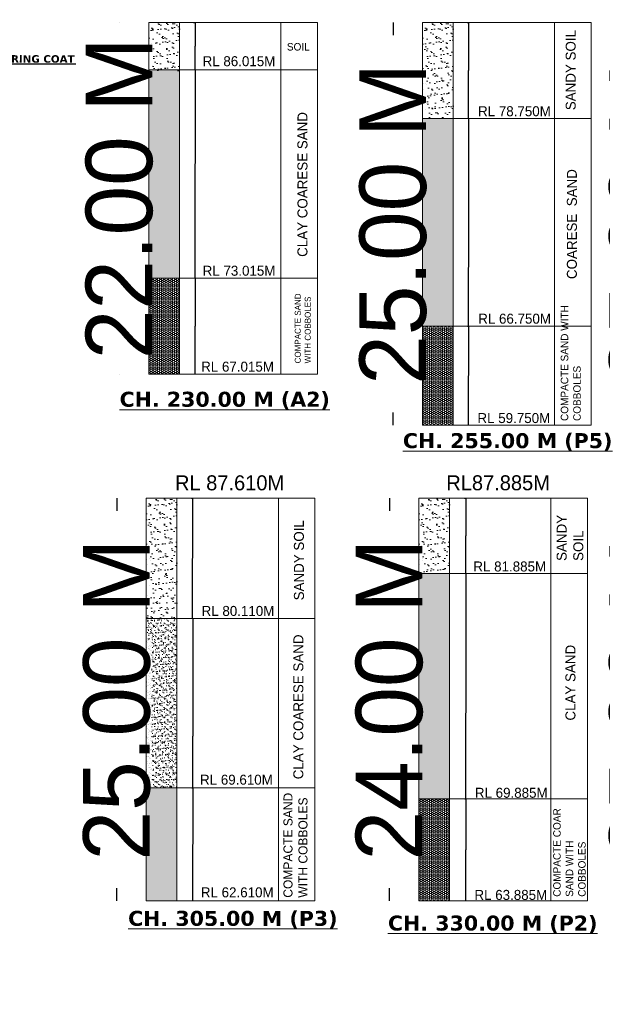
# Model space of a CAD drawing. Header units: millimetres. Extents: x -20950785 to 389010297, y -11535949 to 14056629.
# Tile 221 of 256: x 12020335 to 12078667, y -968944 to -870405. Entities that reach past the tile are written whole.
import ezdxf
from ezdxf import colors
from ezdxf.entities.mleader import LeaderData, LeaderLine
from ezdxf.math import Vec2, Vec3

# ---------------------------------------------------------------- set-up
doc = ezdxf.new("R2010")
doc.units = ezdxf.units.MM
doc.header["$LTSCALE"] = 60
doc.header["$MEASUREMENT"] = 0
doc.layers.add('AAA', color=210, linetype='Continuous')
doc.layers.add('TEXT', color=7, linetype='Continuous')
doc.layers.add('DIMENTION', color=7, linetype='Continuous', lineweight=9)
doc.styles.add('PDF Arial Bold', font='times.ttf')
doc.styles.add('PDF Verdana Bold', font='verdanab.ttf')
doc.dimstyles.get("Standard").update_dxf_attribs({"dimtxt": 400, "dimasz": 215, "dimexe": 0.18, "dimexo": 0.0625, "dimgap": 0.09, "dimtad": 0, "dimtih": 1, "dimtoh": 1, "dimdec": 0, "dimzin": 4, "dimdsep": 46, "dimtxsty": 'Standard', "dimblk": 'OPEN90', "dimcen": 0, "dimadec": 0, "dimazin": 1, "dimtfac": 1, "dimtdec": 0, "dimtix": 1, "dimtofl": 0, "dimtmove": 0, "dimatfit": 3, "dimldrblk": 'OPEN30', "dimfxl": 1, "dimtolj": 1, "dimtzin": 0, "dimarcsym": 0})

# ---------------------------------------------------------------- blocks, each defined once
blk = doc.blocks.new('_Open90')
at = {"color": 0, "linetype": 'ByBlock', "lineweight": -2}
for p, q in [((0, 0), (-1, 0)), ((-0.5, 0.5), (0, 0)), ((0, 0), (-0.5, -0.5))]:
    blk.add_line(p, q, dxfattribs=at)
blk = doc.blocks.new('*D1456')
at = {"layer": 'AAA', "color": 0, "lineweight": -2, "ltscale": 2, "transparency": 16777216}
for p, q in [((12037742, -870682), (12037908, -870682)), ((12037908, -870684), (12037908, -873053)), ((12037908, -875430), (12037908, -873062)), ((12037883, -875432), (12037908, -875432))]:
    blk.add_line(p, q, dxfattribs=at)
at = {"layer": 'Defpoints', "color": 0, "lineweight": 9, "ltscale": 2, "transparency": 16777216}
for p in [(12037742, -870682), (12037883, -875432), (12037908, -875432)]:
    blk.add_point(p, dxfattribs=at)
at = {"layer": 'AAA', "color": 0, "lineweight": -2, "ltscale": 2, "transparency": 16777216, "xscale": 2, "yscale": 2, "zscale": 2}
for p, rotation in [((12037908, -870682), 90), ((12037908, -875432), 270)]:
    blk.add_blockref('_Open90', p, dxfattribs=dict(at, rotation=rotation))
at = {"layer": 'AAA', "color": 0, "lineweight": 5, "ltscale": 2, "transparency": 16777216, "insert": (12037908, -873057), "char_height": 0.3, "attachment_point": 5, "rotation": 90}
blk.add_mtext('\\A1;{\\H6.66667x;3.00 M}', dxfattribs=at)
blk = doc.blocks.new('_Open30')
at = {"color": 0, "linetype": 'ByBlock', "lineweight": -2}
for p, q in [((-1, 0), (0, 0)), ((0, 0), (-1, 0)), ((0, 0), (-1, 0))]:
    blk.add_line(p, q, dxfattribs=at)
blk = doc.blocks.new('*D1457')
at = {"layer": 'AAA', "color": 0, "lineweight": -2, "ltscale": 2, "transparency": 16777216}
for p, q in [((12037914, -875432), (12037914, -875432)), ((12037914, -875434), (12037914, -884799)), ((12037914, -896280), (12037914, -884814)), ((12037914, -896282), (12037914, -896282))]:
    blk.add_line(p, q, dxfattribs=at)
at = {"layer": 'Defpoints', "color": 0, "lineweight": 9, "ltscale": 2, "transparency": 16777216}
for p in [(12037914, -875432), (12037914, -896282), (12037914, -896282)]:
    blk.add_point(p, dxfattribs=at)
at = {"layer": 'AAA', "color": 0, "lineweight": -2, "ltscale": 2, "transparency": 16777216, "xscale": 2, "yscale": 2, "zscale": 2}
for p, rotation in [((12037914, -875432), 90), ((12037914, -896282), 270)]:
    blk.add_blockref('_Open90', p, dxfattribs=dict(at, rotation=rotation))
at = {"layer": 'AAA', "color": 0, "lineweight": 5, "ltscale": 2, "transparency": 16777216, "insert": (12037914, -884806), "char_height": 0.4, "attachment_point": 5, "rotation": 90}
blk.add_mtext('\\A1;{\\H6.6667x;13.00 M}', dxfattribs=at)
blk = doc.blocks.new('*D1458')
at = {"layer": 'AAA', "color": 0, "lineweight": -2, "ltscale": 2, "transparency": 16777216}
for p, q in [((12037914, -896282), (12037914, -896282)), ((12037914, -896284), (12037914, -901071)), ((12037914, -905870), (12037914, -901083)), ((12037914, -905872), (12037914, -905872))]:
    blk.add_line(p, q, dxfattribs=at)
at = {"layer": 'Defpoints', "color": 0, "lineweight": 9, "ltscale": 2, "transparency": 16777216}
for p in [(12037914, -896282), (12037914, -905872), (12037914, -905872)]:
    blk.add_point(p, dxfattribs=at)
at = {"layer": 'AAA', "color": 0, "lineweight": -2, "ltscale": 2, "transparency": 16777216, "xscale": 2, "yscale": 2, "zscale": 2}
for p, rotation in [((12037914, -896282), 90), ((12037914, -905872), 270)]:
    blk.add_blockref('_Open90', p, dxfattribs=dict(at, rotation=rotation))
at = {"layer": 'AAA', "color": 0, "lineweight": 5, "ltscale": 2, "transparency": 16777216, "insert": (12037914, -901077), "char_height": 0.4, "attachment_point": 5, "rotation": 90}
blk.add_mtext('\\A1;{\\H6.6667x;6.00 M}', dxfattribs=at)
blk = doc.blocks.new('*D1459')
at = {"layer": 'Defpoints', "color": 0, "lineweight": 9, "ltscale": 2, "transparency": 16777216}
for p in [(12030322, -870682), (12030322, -905873), (12030322, -905873)]:
    blk.add_point(p, dxfattribs=at)
at = {"layer": 'TEXT', "color": 0, "lineweight": -2, "ltscale": 2, "transparency": 16777216}
for p, q in [((12030322, -870680), (12030322, -870678)), ((12030322, -870682), (12030323, -870682)), ((12030322, -905873), (12030323, -905873)), ((12030322, -905875), (12030322, -905877))]:
    blk.add_line(p, q, dxfattribs=at)
at = {"layer": 'TEXT', "color": 0, "lineweight": -2, "ltscale": 2, "transparency": 16777216, "xscale": 2, "yscale": 2, "zscale": 2}
for p, rotation in [((12030322, -870682), 270), ((12030322, -905873), 90)]:
    blk.add_blockref('_Open90', p, dxfattribs=dict(at, rotation=rotation))
at = {"layer": 'TEXT', "color": 0, "lineweight": 5, "ltscale": 2, "transparency": 16777216, "insert": (12030322, -888278), "char_height": 400, "attachment_point": 5, "rotation": 90}
blk.add_mtext('\\A1;{\\H16.667x;22.00 M}', dxfattribs=at)
blk = doc.blocks.new('*D1460')
at = {"layer": 'AAA', "color": 0, "lineweight": -2, "ltscale": 2, "transparency": 16777216}
for p, q in [((12065266, -880282), (12065266, -880282)), ((12065266, -880284), (12065266, -895176)), ((12065266, -901080), (12065266, -895191)), ((12065176, -901082), (12065266, -901082))]:
    blk.add_line(p, q, dxfattribs=at)
at = {"layer": 'Defpoints', "color": 0, "lineweight": 9, "ltscale": 2, "transparency": 16777216}
for p in [(12065266, -880282), (12065176, -901082), (12065266, -901082)]:
    blk.add_point(p, dxfattribs=at)
at = {"layer": 'AAA', "color": 0, "lineweight": -2, "ltscale": 2, "transparency": 16777216, "xscale": 2, "yscale": 2, "zscale": 2}
for p, rotation in [((12065266, -880282), 90), ((12065266, -901082), 270)]:
    blk.add_blockref('_Open90', p, dxfattribs=dict(at, rotation=rotation))
at = {"layer": 'AAA', "color": 0, "lineweight": 5, "ltscale": 2, "transparency": 16777216, "insert": (12065266, -895184), "char_height": 0.4, "attachment_point": 5, "rotation": 90}
blk.add_mtext('\\A1;{\\H6.6667x;12.00 M}', dxfattribs=at)
blk = doc.blocks.new('*D1461')
at = {"layer": 'AAA', "color": 0, "lineweight": -2, "ltscale": 2, "transparency": 16777216}
for p, q in [((12065266, -901082), (12065266, -901082)), ((12065266, -901084), (12065266, -906026)), ((12065266, -910980), (12065266, -906038)), ((12065266, -910982), (12065266, -910982))]:
    blk.add_line(p, q, dxfattribs=at)
at = {"layer": 'Defpoints', "color": 0, "lineweight": 9, "ltscale": 2, "transparency": 16777216}
for p in [(12065266, -901082), (12065266, -910982), (12065266, -910982)]:
    blk.add_point(p, dxfattribs=at)
at = {"layer": 'AAA', "color": 0, "lineweight": -2, "ltscale": 2, "transparency": 16777216, "xscale": 2, "yscale": 2, "zscale": 2}
for p, rotation in [((12065266, -901082), 90), ((12065266, -910982), 270)]:
    blk.add_blockref('_Open90', p, dxfattribs=dict(at, rotation=rotation))
at = {"layer": 'AAA', "color": 0, "lineweight": 5, "ltscale": 2, "transparency": 16777216, "insert": (12065266, -906032), "char_height": 0.4, "attachment_point": 5, "rotation": 90}
blk.add_mtext('\\A1;{\\H6.6667x;7.00 M}', dxfattribs=at)
blk = doc.blocks.new('*D1462')
at = {"layer": 'Defpoints', "color": 0, "lineweight": 9, "ltscale": 2, "transparency": 16777216}
for p in [(12057730, -870682), (12057730, -910982), (12057730, -910982)]:
    blk.add_point(p, dxfattribs=at)
at = {"layer": 'TEXT', "color": 0, "lineweight": -2, "ltscale": 2, "transparency": 16777216}
for p, q in [((12057730, -870682), (12057730, -870682)), ((12057730, -870684), (12057730, -871943)), ((12057730, -910980), (12057730, -909721)), ((12057730, -910982), (12057730, -910982))]:
    blk.add_line(p, q, dxfattribs=at)
at = {"layer": 'TEXT', "color": 0, "lineweight": -2, "ltscale": 2, "transparency": 16777216, "xscale": 2, "yscale": 2, "zscale": 2}
for p, rotation in [((12057730, -870682), 90), ((12057730, -910982), 270)]:
    blk.add_blockref('_Open90', p, dxfattribs=dict(at, rotation=rotation))
at = {"layer": 'TEXT', "color": 0, "lineweight": 5, "ltscale": 2, "transparency": 16777216, "insert": (12057730, -890832), "char_height": 400, "attachment_point": 5, "rotation": 90}
blk.add_mtext('\\A1;{\\H16.667x;25.00 M}', dxfattribs=at)
blk = doc.blocks.new('*D1463')
at = {"layer": 'AAA', "color": 0, "lineweight": -2, "ltscale": 2, "transparency": 16777216}
for p, q in [((12065126, -870682), (12065266, -870682)), ((12065266, -870684), (12065266, -875477)), ((12065266, -880280), (12065266, -875488)), ((12065266, -880282), (12065266, -880282))]:
    blk.add_line(p, q, dxfattribs=at)
at = {"layer": 'Defpoints', "color": 0, "lineweight": 9, "ltscale": 2, "transparency": 16777216}
for p in [(12065126, -870682), (12065266, -880282), (12065266, -880282)]:
    blk.add_point(p, dxfattribs=at)
at = {"layer": 'AAA', "color": 0, "lineweight": -2, "ltscale": 2, "transparency": 16777216, "xscale": 2, "yscale": 2, "zscale": 2}
for p, rotation in [((12065266, -870682), 90), ((12065266, -880282), 270)]:
    blk.add_blockref('_Open90', p, dxfattribs=dict(at, rotation=rotation))
at = {"layer": 'AAA', "color": 0, "lineweight": 5, "ltscale": 2, "transparency": 16777216, "insert": (12065266, -875482), "char_height": 0.4, "attachment_point": 5, "rotation": 90}
blk.add_mtext('\\A1;{\\H5.4333x;6.00 M}', dxfattribs=at)
blk = doc.blocks.new('*D1466')
at = {"layer": 'Defpoints', "color": 0, "lineweight": 9, "ltscale": 2, "transparency": 16777216}
for p in [(12082741, -870682), (12082741, -910982), (12082741, -910982)]:
    blk.add_point(p, dxfattribs=at)
at = {"layer": 'TEXT', "color": 0, "lineweight": -2, "ltscale": 2, "transparency": 16777216}
for p, q in [((12082741, -870682), (12082741, -870682)), ((12082741, -870684), (12082741, -871943)), ((12082741, -910980), (12082741, -909721)), ((12082741, -910982), (12082741, -910982))]:
    blk.add_line(p, q, dxfattribs=at)
at = {"layer": 'TEXT', "color": 0, "lineweight": -2, "ltscale": 2, "transparency": 16777216, "xscale": 2, "yscale": 2, "zscale": 2}
for p, rotation in [((12082741, -870682), 90), ((12082741, -910982), 270)]:
    blk.add_blockref('_Open90', p, dxfattribs=dict(at, rotation=rotation))
at = {"layer": 'TEXT', "color": 0, "lineweight": 5, "ltscale": 2, "transparency": 16777216, "insert": (12082741, -890832), "char_height": 400, "attachment_point": 5, "rotation": 90}
blk.add_mtext('\\A1;{\\H16.667x;25.00 M}', dxfattribs=at)
blk = doc.blocks.new('*D1475')
at = {"layer": 'AAA', "color": 0, "lineweight": -2, "ltscale": 2, "transparency": 16777216}
for p, q in [((12037662, -930333), (12037662, -930333)), ((12037662, -930335), (12037662, -942110)), ((12037662, -947286), (12037662, -942125)), ((12037572, -947288), (12037663, -947288))]:
    blk.add_line(p, q, dxfattribs=at)
at = {"layer": 'Defpoints', "color": 0, "lineweight": 9, "ltscale": 2, "transparency": 16777216}
for p in [(12037662, -930333), (12037572, -947288), (12037662, -947288)]:
    blk.add_point(p, dxfattribs=at)
at = {"layer": 'AAA', "color": 0, "lineweight": -2, "ltscale": 2, "transparency": 16777216, "xscale": 2, "yscale": 2, "zscale": 2}
for p, rotation in [((12037662, -930333), 90), ((12037662, -947288), 270)]:
    blk.add_blockref('_Open90', p, dxfattribs=dict(at, rotation=rotation))
at = {"layer": 'AAA', "color": 0, "lineweight": 5, "ltscale": 2, "transparency": 16777216, "insert": (12037662, -942118), "char_height": 0.4, "attachment_point": 5, "rotation": 90}
blk.add_mtext('\\A1;{\\H6.6667x;10.50 M}', dxfattribs=at)
blk = doc.blocks.new('*D1476')
at = {"layer": 'AAA', "color": 0, "lineweight": -2, "ltscale": 2, "transparency": 16777216}
for p, q in [((12037662, -947288), (12037663, -947288)), ((12037662, -947290), (12037662, -952931)), ((12037662, -958585), (12037662, -952944)), ((12037662, -958587), (12037663, -958587))]:
    blk.add_line(p, q, dxfattribs=at)
at = {"layer": 'Defpoints', "color": 0, "lineweight": 9, "ltscale": 2, "transparency": 16777216}
for p in [(12037662, -947288), (12037662, -958587), (12037662, -958587)]:
    blk.add_point(p, dxfattribs=at)
at = {"layer": 'AAA', "color": 0, "lineweight": -2, "ltscale": 2, "transparency": 16777216, "xscale": 2, "yscale": 2, "zscale": 2}
for p, rotation in [((12037662, -947288), 90), ((12037662, -958587), 270)]:
    blk.add_blockref('_Open90', p, dxfattribs=dict(at, rotation=rotation))
at = {"layer": 'AAA', "color": 0, "lineweight": 5, "ltscale": 2, "transparency": 16777216, "insert": (12037662, -952937), "char_height": 0.4, "attachment_point": 5, "rotation": 90}
blk.add_mtext('\\A1;{\\H6.6667x;7.00 M}', dxfattribs=at)
blk = doc.blocks.new('*D1477')
at = {"layer": 'Defpoints', "color": 0, "lineweight": 9, "ltscale": 2, "transparency": 16777216}
for p in [(12030070, -918288), (12030070, -958587), (12030070, -958587)]:
    blk.add_point(p, dxfattribs=at)
at = {"layer": 'TEXT', "color": 0, "lineweight": -2, "ltscale": 2, "transparency": 16777216}
for p, q in [((12030070, -918288), (12030070, -918288)), ((12030070, -918290), (12030070, -919548)), ((12030070, -958585), (12030070, -957327)), ((12030070, -958587), (12030070, -958587))]:
    blk.add_line(p, q, dxfattribs=at)
at = {"layer": 'TEXT', "color": 0, "lineweight": -2, "ltscale": 2, "transparency": 16777216, "xscale": 2, "yscale": 2, "zscale": 2}
for p, rotation in [((12030070, -918288), 90), ((12030070, -958587), 270)]:
    blk.add_blockref('_Open90', p, dxfattribs=dict(at, rotation=rotation))
at = {"layer": 'TEXT', "color": 0, "lineweight": 5, "ltscale": 2, "transparency": 16777216, "insert": (12030070, -938437), "char_height": 400, "attachment_point": 5, "rotation": 90}
blk.add_mtext('\\A1;{\\H16.667x;25.00 M}', dxfattribs=at)
blk = doc.blocks.new('*D1478')
at = {"layer": 'AAA', "color": 0, "lineweight": -2, "ltscale": 2, "transparency": 16777216}
for p, q in [((12037522, -918288), (12037631, -918288)), ((12037631, -918290), (12037631, -924305)), ((12037631, -930331), (12037631, -924316)), ((12037631, -930333), (12037631, -930333))]:
    blk.add_line(p, q, dxfattribs=at)
at = {"layer": 'Defpoints', "color": 0, "lineweight": 9, "ltscale": 2, "transparency": 16777216}
for p in [(12037522, -918288), (12037631, -930333), (12037631, -930333)]:
    blk.add_point(p, dxfattribs=at)
at = {"layer": 'AAA', "color": 0, "lineweight": -2, "ltscale": 2, "transparency": 16777216, "xscale": 2, "yscale": 2, "zscale": 2}
for p, rotation in [((12037631, -918288), 90), ((12037631, -930333), 270)]:
    blk.add_blockref('_Open90', p, dxfattribs=dict(at, rotation=rotation))
at = {"layer": 'AAA', "color": 0, "lineweight": 5, "ltscale": 2, "transparency": 16777216, "insert": (12037631, -924310), "char_height": 0.4, "attachment_point": 5, "rotation": 90}
blk.add_mtext('\\A1;{\\H5.4333x;7.50 M}', dxfattribs=at)
blk = doc.blocks.new('*D1479')
at = {"layer": 'AAA', "color": 0, "lineweight": -2, "ltscale": 2, "transparency": 16777216}
for p, q in [((12065001, -925823), (12065001, -925823)), ((12065002, -925825), (12065002, -939789)), ((12065002, -948380), (12065002, -939803)), ((12064912, -948382), (12065002, -948382))]:
    blk.add_line(p, q, dxfattribs=at)
at = {"layer": 'Defpoints', "color": 0, "lineweight": 9, "ltscale": 2, "transparency": 16777216}
for p in [(12065002, -925823), (12064912, -948382), (12065002, -948382)]:
    blk.add_point(p, dxfattribs=at)
at = {"layer": 'AAA', "color": 0, "lineweight": -2, "ltscale": 2, "transparency": 16777216, "xscale": 2, "yscale": 2, "zscale": 2}
for p, rotation in [((12065002, -925823), 90), ((12065002, -948382), 270)]:
    blk.add_blockref('_Open90', p, dxfattribs=dict(at, rotation=rotation))
at = {"layer": 'AAA', "color": 0, "lineweight": 5, "ltscale": 2, "transparency": 16777216, "insert": (12065002, -939796), "char_height": 0.4, "attachment_point": 5, "rotation": 90}
blk.add_mtext('\\A1;{\\H6.6667x;12.00 M}', dxfattribs=at)
blk = doc.blocks.new('*D1480')
at = {"layer": 'AAA', "color": 0, "lineweight": -2, "ltscale": 2, "transparency": 16777216}
for p, q in [((12065002, -948382), (12065002, -948382)), ((12065002, -948384), (12065002, -953478)), ((12065002, -958585), (12065002, -953491)), ((12065002, -958587), (12065002, -958587))]:
    blk.add_line(p, q, dxfattribs=at)
at = {"layer": 'Defpoints', "color": 0, "lineweight": 9, "ltscale": 2, "transparency": 16777216}
for p in [(12065002, -948382), (12065002, -958587), (12065002, -958587)]:
    blk.add_point(p, dxfattribs=at)
at = {"layer": 'AAA', "color": 0, "lineweight": -2, "ltscale": 2, "transparency": 16777216, "xscale": 2, "yscale": 2, "zscale": 2}
for p, rotation in [((12065002, -948382), 90), ((12065002, -958587), 270)]:
    blk.add_blockref('_Open90', p, dxfattribs=dict(at, rotation=rotation))
at = {"layer": 'AAA', "color": 0, "lineweight": 5, "ltscale": 2, "transparency": 16777216, "insert": (12065002, -953484), "char_height": 0.4, "attachment_point": 5, "rotation": 90}
blk.add_mtext('\\A1;{\\H6.6667x;6.00 M}', dxfattribs=at)
blk = doc.blocks.new('*D1481')
at = {"layer": 'Defpoints', "color": 0, "lineweight": 9, "ltscale": 2, "transparency": 16777216}
for p in [(12057356, -918288), (12057356, -958587), (12057356, -958587)]:
    blk.add_point(p, dxfattribs=at)
at = {"layer": 'TEXT', "color": 0, "lineweight": -2, "ltscale": 2, "transparency": 16777216}
for p, q in [((12057356, -918288), (12057356, -918288)), ((12057356, -918290), (12057356, -919548)), ((12057356, -958585), (12057356, -957327)), ((12057356, -958587), (12057356, -958587))]:
    blk.add_line(p, q, dxfattribs=at)
at = {"layer": 'TEXT', "color": 0, "lineweight": -2, "ltscale": 2, "transparency": 16777216, "xscale": 2, "yscale": 2, "zscale": 2}
for p, rotation in [((12057356, -918288), 90), ((12057356, -958587), 270)]:
    blk.add_blockref('_Open90', p, dxfattribs=dict(at, rotation=rotation))
at = {"layer": 'TEXT', "color": 0, "lineweight": 5, "ltscale": 2, "transparency": 16777216, "insert": (12057356, -938437), "char_height": 400, "attachment_point": 5, "rotation": 90}
blk.add_mtext('\\A1;{\\H16.667x;24.00 M}', dxfattribs=at)
blk = doc.blocks.new('*D1482')
at = {"layer": 'AAA', "color": 0, "lineweight": -2, "ltscale": 2, "transparency": 16777216}
for p, q in [((12064861, -918288), (12065002, -918288)), ((12065002, -918290), (12065002, -922050)), ((12065002, -925821), (12065002, -922061)), ((12065002, -925823), (12065002, -925823))]:
    blk.add_line(p, q, dxfattribs=at)
at = {"layer": 'Defpoints', "color": 0, "lineweight": 9, "ltscale": 2, "transparency": 16777216}
for p in [(12064861, -918288), (12065002, -925823), (12065002, -925823)]:
    blk.add_point(p, dxfattribs=at)
at = {"layer": 'AAA', "color": 0, "lineweight": -2, "ltscale": 2, "transparency": 16777216, "xscale": 2, "yscale": 2, "zscale": 2}
for p, rotation in [((12065002, -918288), 90), ((12065002, -925823), 270)]:
    blk.add_blockref('_Open90', p, dxfattribs=dict(at, rotation=rotation))
at = {"layer": 'AAA', "color": 0, "lineweight": 5, "ltscale": 2, "transparency": 16777216, "insert": (12065002, -922055), "char_height": 0.4, "attachment_point": 5, "rotation": 90}
blk.add_mtext('\\A1;{\\H5.4333x;6.00 M}', dxfattribs=at)
blk = doc.blocks.new('*D1485')
at = {"layer": 'Defpoints', "color": 0, "lineweight": 9, "ltscale": 2, "transparency": 16777216}
for p in [(12082741, -918288), (12082741, -958587), (12082741, -958587)]:
    blk.add_point(p, dxfattribs=at)
at = {"layer": 'TEXT', "color": 0, "lineweight": -2, "ltscale": 2, "transparency": 16777216}
for p, q in [((12082741, -918288), (12082741, -918288)), ((12082741, -918290), (12082741, -919548)), ((12082741, -958585), (12082741, -957327)), ((12082741, -958587), (12082741, -958587))]:
    blk.add_line(p, q, dxfattribs=at)
at = {"layer": 'TEXT', "color": 0, "lineweight": -2, "ltscale": 2, "transparency": 16777216, "xscale": 2, "yscale": 2, "zscale": 2}
for p, rotation in [((12082741, -918288), 90), ((12082741, -958587), 270)]:
    blk.add_blockref('_Open90', p, dxfattribs=dict(at, rotation=rotation))
at = {"layer": 'TEXT', "color": 0, "lineweight": 5, "ltscale": 2, "transparency": 16777216, "insert": (12082741, -938437), "char_height": 400, "attachment_point": 5, "rotation": 90}
blk.add_mtext('\\A1;{\\H16.667x;25.00 M}', dxfattribs=at)

msp = doc.modelspace()

# ---------------------------------------------------------------- hatches: boundary and pattern name
at = {"layer": 'DIMENTION', "lineweight": 5}
h = msp.add_hatch(dxfattribs=at)
h.set_pattern_fill('AR-SAND', scale=510.046081, style=0)
h.set_pattern_definition([(37.5, (12818231.2, -894957), (-32.1295, 982.7689), [0, -775.27004, 0, -867.0783, 0, -828.8249]), (7.5, (12818231.2, -894957), (902.6677, 1439.4245), [0, -418.2378, 0, -698.7631, 0, -267.7742]), (327.5, (12817603.9, -894957), (1588.35585, 2.8864), [0, -255.023, 0, -918.08295, 0, -1198.6083]), (317.5, (12817603.9, -894957), (1533.263, 447.655), [0, -127.5115, 0, -601.8544, 0, -688.5622])])
h.paths.add_polyline_path([(12033264.19, -875518.75), (12036324.47, -875518.75), (12036324.47, -870682.34), (12033264.19, -870682.34)])
h = msp.add_hatch(dxfattribs=at)
h.set_pattern_fill('AR-SAND', scale=510.046081, style=0)
h.set_pattern_definition([(37.5, (12845638.7, -894957), (-32.1295, 982.7689), [0, -775.27004, 0, -867.0783, 0, -828.8249]), (7.5, (12845638.7, -894957), (902.6677, 1439.4245), [0, -418.2378, 0, -698.7631, 0, -267.7742]), (327.5, (12845011.4, -894957), (1588.35585, 2.8864), [0, -255.023, 0, -918.08295, 0, -1198.6083]), (317.5, (12845011.4, -894957), (1533.263, 447.655), [0, -127.5115, 0, -601.8544, 0, -688.5622])])
h.paths.add_polyline_path([(12060671.69, -880282.34), (12063731.97, -880282.34), (12063731.97, -870682.34), (12060671.69, -870682.34)])
h = msp.add_hatch(dxfattribs=at)
h.set_pattern_fill('AR-SAND', scale=510.046081, style=0)
h.set_pattern_definition([(37.5, (12817978.7, -942562.25), (-32.1295, 982.7689), [0, -775.27004, 0, -867.0783, 0, -828.8249]), (7.5, (12817978.7, -942562.2), (902.6677, 1439.4245), [0, -418.2378, 0, -698.7631, 0, -267.7742]), (327.5, (12817351.4, -942562.25), (1588.35585, 2.8864), [0, -255.023, 0, -918.08295, 0, -1198.6083]), (317.5, (12817351.4, -942562.2), (1533.263, 447.655), [0, -127.5115, 0, -601.8544, 0, -688.5622])])
h.paths.add_polyline_path([(12033011.69, -930340.87), (12036071.97, -930324.66), (12036071.97, -918287.63), (12033011.69, -918287.63)])
h = msp.add_hatch(dxfattribs=at)
h.set_pattern_fill('AR-SAND', scale=510.046081, style=0)
h.set_pattern_definition([(37.5, (12845265.1, -942562.25), (-32.1295, 982.7689), [0, -775.27004, 0, -867.0783, 0, -828.8249]), (7.5, (12845265.1, -942562.2), (902.6677, 1439.4245), [0, -418.2378, 0, -698.7631, 0, -267.7742]), (327.5, (12844637.8, -942562.25), (1588.35585, 2.8864), [0, -255.023, 0, -918.08295, 0, -1198.6083]), (317.5, (12844637.8, -942562.2), (1533.263, 447.655), [0, -127.5115, 0, -601.8544, 0, -688.5622])])
h.paths.add_polyline_path([(12060298.1, -925831.19), (12063358.38, -925814.97), (12063358.38, -918287.63), (12060298.1, -918287.63)])
at = {"layer": 'TEXT', "lineweight": 5, "ltscale": 2}
h = msp.add_hatch(dxfattribs=at)
h.set_pattern_fill('AR-SAND', scale=250)
h.set_pattern_definition([(37.5, (4777928.24, 772327.13), (-15.74834, 481.705942), [0, -380, 0, -425, 0, -406.25]), (7.5, (4777928.24, 772327.1), (442.444176, 705.536516), [0, -205, 0, -342.5, 0, -131.25]), (327.5, (4777620.74, 772327.13), (778.535465, 1.414763), [0, -125, 0, -450, 0, -587.5]), (317.5, (4777620.74, 772327.1), (751.53165, 219.41889), [0, -62.5, 0, -295, 0, -337.5])])
h.paths.add_polyline_path([(12036324.47, -875432.33), (12033264.19, -875432.33), (12033264.19, -896282.34), (12036324.47, -896282.34)])
h = msp.add_hatch(dxfattribs=at)
h.set_pattern_fill('AR-SAND', scale=250)
h.set_pattern_definition([(37.5, (4805335.74, 772327.13), (-15.74834, 481.705942), [0, -380, 0, -425, 0, -406.25]), (7.5, (4805335.74, 772327.1), (442.444176, 705.536516), [0, -205, 0, -342.5, 0, -131.25]), (327.5, (4805028.24, 772327.13), (778.535465, 1.414763), [0, -125, 0, -450, 0, -587.5]), (317.5, (4805028.24, 772327.1), (751.53165, 219.41889), [0, -62.5, 0, -295, 0, -337.5])])
h.paths.add_polyline_path([(12063731.97, -880282.34), (12060671.69, -880282.34), (12060671.69, -901082.34), (12063731.97, -901082.34)])
h = msp.add_hatch(dxfattribs=at)
h.set_pattern_fill('HONEY', scale=1000)
h.set_pattern_definition([(0, (4777928.24, 772327.13), (187.5, 108.2531755), [125, -250]), (120, (4777928.24, 772327.13), (-187.5, 108.2531755), [125, -250]), (60, (4777928.24, 772327.13), (4e-14, 216.506351), [-250, 125])])
h.paths.add_polyline_path([(12036324.47, -905871.96), (12036324.47, -896282.34), (12033264.19, -896282.34), (12033264.19, -905871.96)])
h = msp.add_hatch(dxfattribs=at)
h.set_pattern_fill('HONEY', scale=1000)
h.set_pattern_definition([(0, (4805335.74, 772327.13), (187.5, 108.2531755), [125, -250]), (120, (4805335.74, 772327.13), (-187.5, 108.2531755), [125, -250]), (60, (4805335.74, 772327.13), (4e-14, 216.506351), [-250, 125])])
h.paths.add_polyline_path([(12063731.97, -901082.34), (12060671.69, -901082.34), (12060671.69, -910981.92), (12063731.97, -910981.92)])
h = msp.add_hatch(dxfattribs=at)
h.set_pattern_fill('AR-SAND', scale=250)
h.set_pattern_definition([(37.5, (4804962.15, 724721.85), (-15.74834, 481.705942), [0, -380, 0, -425, 0, -406.25]), (7.5, (4804962.15, 724721.85), (442.444176, 705.536516), [0, -205, 0, -342.5, 0, -131.25]), (327.5, (4804654.65, 724721.85), (778.535465, 1.414763), [0, -125, 0, -450, 0, -587.5]), (317.5, (4804654.65, 724721.85), (751.53165, 219.41889), [0, -62.5, 0, -295, 0, -337.5])])
h.paths.add_polyline_path([(12063358.38, -925823.08), (12060298.1, -925823.08), (12060298.1, -948381.76), (12063358.38, -948381.76)])
h = msp.add_hatch(dxfattribs=at)
h.set_pattern_fill('AR-SAND', scale=250)
h.set_pattern_definition([(37.5, (4777675.74, 724721.85), (-15.74834, 481.705942), [0, -380, 0, -425, 0, -406.25]), (7.5, (4777675.74, 724721.85), (442.444176, 705.536516), [0, -205, 0, -342.5, 0, -131.25]), (327.5, (4777368.24, 724721.85), (778.535465, 1.414763), [0, -125, 0, -450, 0, -587.5]), (317.5, (4777368.24, 724721.85), (751.53165, 219.41889), [0, -62.5, 0, -295, 0, -337.5])])
h.paths.add_polyline_path([(12036071.97, -930332.76), (12033011.69, -930332.76), (12033011.69, -947287.63), (12036071.97, -947287.63)])
h = msp.add_hatch(dxfattribs=at)
h.set_pattern_fill('HONEY', scale=1000)
h.set_pattern_definition([(0, (4777675.74, 724721.85), (187.5, 108.2531755), [125, -250]), (120, (4777675.74, 724721.85), (-187.5, 108.2531755), [125, -250]), (60, (4777675.74, 724721.85), (4e-14, 216.506351), [-250, 125])])
h.paths.add_polyline_path([(12036071.97, -947287.63), (12033011.69, -947287.63), (12033011.69, -958587.2), (12036071.97, -958587.2)])
h = msp.add_hatch(dxfattribs=at)
h.set_pattern_fill('HONEY', scale=1000)
h.set_pattern_definition([(0, (4804962.15, 724721.85), (187.5, 108.2531755), [125, -250]), (120, (4804962.15, 724721.85), (-187.5, 108.2531755), [125, -250]), (60, (4804962.15, 724721.85), (4e-14, 216.506351), [-250, 125])])
h.paths.add_polyline_path([(12063358.38, -948381.76), (12060298.1, -948381.76), (12060298.1, -958587.2), (12063358.38, -958587.2)])

# ---------------------------------------------------------------- linework, layer by layer
at = {"layer": 'AAA', "color": 7, "lineweight": 5, "ltscale": 2}
for points in [[(12033264.19, -875432.33), (12036324.47, -875432.33), (12036324.47, -896282.34), (12033264.19, -896282.34)], [(12060671.69, -880282.34), (12063731.97, -880282.34), (12063731.97, -901082.34), (12060671.69, -901082.34)], [(12060298.1, -925823.08), (12063358.38, -925823.08), (12063358.38, -948381.76), (12060298.1, -948381.76)], [(12033011.69, -930332.76), (12036071.97, -930332.76), (12036071.97, -947287.63), (12033011.69, -947287.63)]]:
    msp.add_lwpolyline(points, close=True, dxfattribs=at)
at = {"layer": 'DIMENTION', "color": 7, "lineweight": 5}
for p, q in [((12033264.19, -905871.96), (12033264.19, -870682.34)), ((12033264.19, -870682.34), (12050140.09, -870682.34)), ((12036324.47, -905871.96), (12036324.47, -870682.34)), ((12046485.09, -870682.34), (12046485.09, -905871.96)), ((12050140.09, -905871.96), (12050140.09, -870682.34)), ((12060671.69, -910981.92), (12060671.69, -870682.34)), ((12060671.69, -870682.34), (12077547.58, -870682.34)), ((12063731.97, -910981.92), (12063731.97, -870682.34)), ((12073892.59, -870682.34), (12073892.59, -910981.92)), ((12077547.58, -910981.92), (12077547.58, -870682.34)), ((12033264.19, -875432.33), (12050140.09, -875432.33)), ((12060671.69, -880282.34), (12077547.58, -880282.34)), ((12033264.19, -896282.34), (12050140.09, -896282.34)), ((12060671.69, -901082.34), (12077547.58, -901082.34)), ((12033264.19, -905871.96), (12050140.09, -905871.96)), ((12060671.69, -910981.92), (12077547.58, -910981.92)), ((12033011.69, -958587.2), (12033011.69, -918287.63)), ((12033011.69, -918287.63), (12049887.59, -918287.63)), ((12036071.97, -958587.2), (12036071.97, -918287.63)), ((12046232.59, -918287.63), (12046232.59, -958587.2)), ((12049887.59, -958587.2), (12049887.59, -918287.63)), ((12060298.1, -958587.2), (12060298.1, -918287.63)), ((12060298.1, -918287.63), (12077174, -918287.63)), ((12063358.38, -958587.2), (12063358.38, -918287.63)), ((12073519, -918287.63), (12073519, -958587.2)), ((12077174, -958587.2), (12077174, -918287.63)), ((12060298.1, -925823.08), (12077174, -925823.08)), ((12033011.69, -930332.76), (12049887.59, -930332.76)), ((12033011.69, -947287.63), (12049887.59, -947287.63)), ((12033011.69, -947287.63), (12049887.59, -947287.63)), ((12060298.1, -948381.76), (12077174, -948381.76)), ((12033011.69, -958587.2), (12049887.59, -958587.2)), ((12060298.1, -958587.2), (12077174, -958587.2))]:
    msp.add_line(p, q, dxfattribs=at)

# ---------------------------------------------------------------- texts
at = {"color": 7, "linetype": 'Continuous', "lineweight": 9, "ltscale": 2, "char_height": 900, "attachment_point": 1, "rotation": 90, "style": 'PDF Arial Bold'}
for insert in [(12044267.37, -1575885.51), (12027267.37, -1577885.51), (12061267.37, -1578885.51), (12061495.74, -1621654.51), (12044495.74, -1623654.51)]:
    msp.add_mtext_dynamic_manual_height_columns('\\pi1240.70522,t5740.70522;Moderately \\P\\pi690.45288,t5190.45288;Stronge Rock', width=8577.0125, gutter_width=1, heights=[0], dxfattribs=dict(at, insert=insert))
at = {"color": 1, "linetype": 'Continuous', "insert": (8104183.48, -939065.2), "char_height": 1000, "width": 28256.2477, "attachment_point": 1}
msp.add_mtext('\\pi175.74291;{\\Fitalic|c0;\\LCertified that the boring details  \\P\\pi6437.64767;shown are correct.}', dxfattribs=at)
at = {"layer": 'AAA', "color": 7, "lineweight": 5, "insert": (11963938.78, -876522.91), "char_height": 750, "width": 13392.499, "attachment_point": 7, "rotation": 359.9558823, "style": 'PDF Verdana Bold'}
msp.add_mtext('\\pi1247.29046;FORMATION LEVEL \\P\\pi4085.35292;94.440 M', dxfattribs=at)
at = {"layer": 'AAA', "color": 7, "lineweight": 5, "insert": (12011917.64, -874713.28), "char_height": 750, "attachment_point": 7, "rotation": 359.9558823, "style": 'PDF Verdana Bold'}
msp.add_mtext('  75 MM WEARING COAT', dxfattribs=at)
at = {"layer": 'DIMENTION', "color": 7, "lineweight": 5, "attachment_point": 1, "rotation": 90}
for s, insert, char_height, width in [('\\PSANDY SOIL', (12073332.08, -879463.72), 1000, 15126.9739), ('\\P CLAY COARESE SAND ', (12046478.78, -894511.7), 1000, 16055.0539), ('\\P COARESE  SAND ', (12073450.66, -896732.11), 1000, 15126.9739), ('COMPACTE SAND WITH COBBOLES', (12047875.81, -904800.18), 600, 7916.6914), ('COMPACTE SAND WITH COBBOLES', (12074505.75, -910566.19), 750, 11625.4736), ('\\PSANDY SOIL', (12072426.6, -924568.83), 1000, 6693.7596), ('\\PSANDY SOIL', (12046124.3, -928517.78), 1000, 16055.0539), ('\\P CLAY COARESE SAND ', (12046065.47, -946792.07), 1000, 16055.0539), ('\\P CLAY SAND ', (12073309.45, -940918.94), 1000, 15126.9739), ('COMPACTE SAND WITH COBBOLES', (12046746.76, -958273.76), 900, 11625.4736), ('COMPACTE COAR SAND WITH COBBOLES', (12073748.34, -958185.27), 750, 10109.7039)]:
    msp.add_mtext(s, dxfattribs=dict(at, insert=insert, char_height=char_height, width=width))
at = {"layer": 'DIMENTION', "color": 7, "lineweight": 5, "attachment_point": 1}
for s, insert, char_height, width in [('SOIL', (12047088.57, -872740.98), 750, 2922.2095), (' RL 86.015M', (12038274.83, -874059.22), 1000, 7898.9654), (' RL 78.750M', (12065854.43, -879064.8), 1000, 7898.9654), (' RL 73.015M', (12038283.04, -895029.06), 1000, 7898.9654), (' RL 66.750M', (12065870.54, -899828.67), 1000, 7898.9654), (' RL 67.015M', (12038133.67, -904627.57), 1000, 7898.9654), ('{\\fVerdana|b1|i0|c0|p34;\\LCH. 230.00 M (A2)}', (12030336.03, -907638.55), 1500, 21451.5277), (' RL 59.750M', (12065796.23, -909772.89), 1000, 7898.9654), ('{\\fVerdana|b1|i0|c0|p34;\\LCH. 255.00 M (P5)}', (12058704.25, -911783.52), 1500, 21451.5277), (' RL 87.610M', (12035330.3, -916004.6), 1500, 12258.1533), (' RL87.885M', (12062490.54, -916000.06), 1500, 12258.1533), (' RL 81.885M', (12065384.8, -924624.36), 1000, 7898.9654), (' RL 80.110M', (12038176.49, -929075.59), 1000, 7898.9654), (' RL 69.610M', (12038020.86, -945967.05), 1000, 7898.9654), (' RL 69.885M', (12065535.72, -947273.87), 1000, 7898.9654), (' RL 62.610M', (12038101.38, -957238.36), 1000, 7898.9654), (' RL 63.885M', (12065492.74, -957494.64), 1000, 7898.9654), ('{\\fVerdana|b1|i0|c0|p34;\\LCH. 305.00 M (P3)}', (12031188, -959590.43), 1500, 21451.5277), ('{\\fVerdana|b1|i0|c0|p34;\\LCH. 330.00 M (P2)}', (12057209.67, -960063.07), 1500, 21451.5277)]:
    msp.add_mtext(s, dxfattribs=dict(at, insert=insert, char_height=char_height, width=width))

# ---------------------------------------------------------------- dimensions: what is measured, and where the dimension line sits
at = {"layer": 'AAA', "color": 7, "lineweight": 5, "ltscale": 2}
for base, p1, p2, text, override, picture, middle in [((12037907.86, -875432.33), (12037741.87, -870682.34), (12037882.59, -875432.33), '{\\H6.66667x;3.00 M}', {"dimtxt": 0.3, "dimasz": 2}, '*D1456', (12037907.86, -873057.33)), ((12037913.84, -896282.34), (12037913.84, -875432.33), (12037913.84, -896282.34), '{\\H6.6667x;13.00 M}', {"dimtxt": 0.4, "dimasz": 2}, '*D1457', (12037913.84, -884806.35)), ((12065266.25, -901082.34), (12065266.25, -880282.34), (12065176.25, -901082.34), '{\\H6.6667x;12.00 M}', {"dimtxt": 0.4, "dimasz": 2}, '*D1460', (12065266.25, -895183.65)), ((12037913.84, -905871.96), (12037913.84, -896282.34), (12037913.84, -905871.96), '{\\H6.6667x;6.00 M}', {"dimtxt": 0.4, "dimasz": 2}, '*D1458', (12037913.84, -901077.15)), ((12065001.55, -948381.76), (12065001.55, -925823.08), (12064911.55, -948381.76), '{\\H6.6667x;12.00 M}', {"dimtxt": 0.4, "dimasz": 2}, '*D1479', (12065001.55, -939796.1)), ((12037662.36, -947287.63), (12037662.36, -930332.76), (12037572.36, -947287.63), '{\\H6.6667x;10.50 M}', {"dimtxt": 0.4, "dimasz": 2}, '*D1475', (12037662.36, -942117.52))]:
    dim = msp.add_linear_dim(base=base, p1=p1, p2=p2, angle=90, text=text, dimstyle='Standard', override=override, dxfattribs=at)
    dim.commit()
    dim.dimension.update_dxf_attribs({"geometry": picture, "text_midpoint": middle, "dimtype": 160, "text_rotation": 90})
for base, p1, p2, text, picture, middle in [((12065266.25, -880282.34), (12065125.53, -870682.34), (12065266.25, -880282.34), '{\\H5.4333x;6.00 M}', '*D1463', (12065266.25, -875482.34)), ((12065266.25, -910981.92), (12065266.25, -901082.34), (12065266.25, -910981.92), '{\\H6.6667x;7.00 M}', '*D1461', (12065266.25, -906032.13)), ((12037631.11, -930332.76), (12037521.65, -918287.63), (12037631.11, -930332.76), '{\\H5.4333x;7.50 M}', '*D1478', (12037631.11, -924310.19)), ((12065001.55, -925823.08), (12064860.83, -918287.63), (12065001.55, -925823.08), '{\\H5.4333x;6.00 M}', '*D1482', (12065001.55, -922055.35)), ((12037662.36, -958587.2), (12037662.36, -947287.63), (12037662.36, -958587.2), '{\\H6.6667x;7.00 M}', '*D1476', (12037662.36, -952937.42)), ((12065001.55, -958587.2), (12065001.55, -948381.76), (12065001.55, -958587.2), '{\\H6.6667x;6.00 M}', '*D1480', (12065001.55, -953484.48))]:
    dim = msp.add_linear_dim(base=base, p1=p1, p2=p2, angle=90, text=text, dimstyle='Standard', override={"dimtxt": 0.4, "dimasz": 2}, dxfattribs=at)
    dim.commit()
    dim.dimension.update_dxf_attribs({"geometry": picture, "text_midpoint": middle, "text_rotation": 90})
at = {"layer": 'TEXT', "color": 7, "lineweight": 5, "ltscale": 2}
for base, p1, p2, text, picture, middle in [((12030322.4, -905872.88), (12030322.4, -870682.34), (12030322.4, -905872.88), '{\\H16.667x;22.00 M}', '*D1459', (12030322.4, -888277.61)), ((12057729.9, -910981.92), (12057729.9, -870682.34), (12057729.9, -910981.92), '{\\H16.667x;25.00 M}', '*D1462', (12057729.9, -890832.13)), ((12082740.76, -910981.92), (12082740.76, -870682.34), (12082740.76, -910981.92), '{\\H16.667x;25.00 M}', '*D1466', (12082740.76, -890832.13)), ((12030069.91, -958587.2), (12030069.91, -918287.63), (12030069.91, -958587.2), '{\\H16.667x;25.00 M}', '*D1477', (12030069.91, -938437.42)), ((12057356.31, -958587.2), (12057356.31, -918287.63), (12057356.31, -958587.2), '{\\H16.667x;24.00 M}', '*D1481', (12057356.31, -938437.42)), ((12082740.76, -958587.2), (12082740.76, -918287.63), (12082740.76, -958587.2), '{\\H16.667x;25.00 M}', '*D1485', (12082740.76, -938437.42))]:
    dim = msp.add_linear_dim(base=base, p1=p1, p2=p2, angle=90, text=text, dimstyle='Standard', override={"dimasz": 2}, dxfattribs=at)
    dim.commit()
    dim.dimension.update_dxf_attribs({"geometry": picture, "text_midpoint": middle, "text_rotation": 90})

# ---------------------------------------------------------------- leaders
at = {"layer": 'AAA', "color": 7, "lineweight": 5}
ml = msp.add_multileader_mtext('Standard', dxfattribs=at)
ml.set_content('', color=7)
ml.set_leader_properties()
ml.build(insert=Vec2(0, 0))
ml.multileader.update_dxf_attribs({"dogleg_length": 0.36, "arrow_head_size": 738.76})
ctx = ml.context
ctx.base_point, ctx.char_height, ctx.arrow_head_size, ctx.landing_gap_size, ctx.plane_origin = Vec3(12025959.11, -874831.44), 738.76, 738.76, 369.38, Vec3(12011052.14, -876574.26)
notes = []
notes.append((ctx, [(0, (1, 1, 0), (12012675.8, -874831.44), (1, 0), 13283.31, [(0, [(12011052.14, -876574.26)], 0, [])])]))
ctx.mtext.insert, ctx.mtext.flow_direction = Vec3(12026328.49, -874462.06), 5
for ctx, leaders in notes:
    for number, flags, end, landing, length, lines in leaders:
        leader = LeaderData()
        leader.index, (leader.has_last_leader_line, leader.has_dogleg_vector, leader.attachment_direction) = number, flags
        leader.last_leader_point, leader.dogleg_vector, leader.dogleg_length = Vec3(end), Vec3(landing), length
        for number, points, colour, breaks in lines:
            line = LeaderLine()
            line.index, line.vertices, line.color, line.breaks = number, Vec3.list(points), colors.encode_raw_color(colour), breaks
            leader.lines.append(line)
        ctx.leaders.append(leader)

doc.saveas('drawing.dxf')
